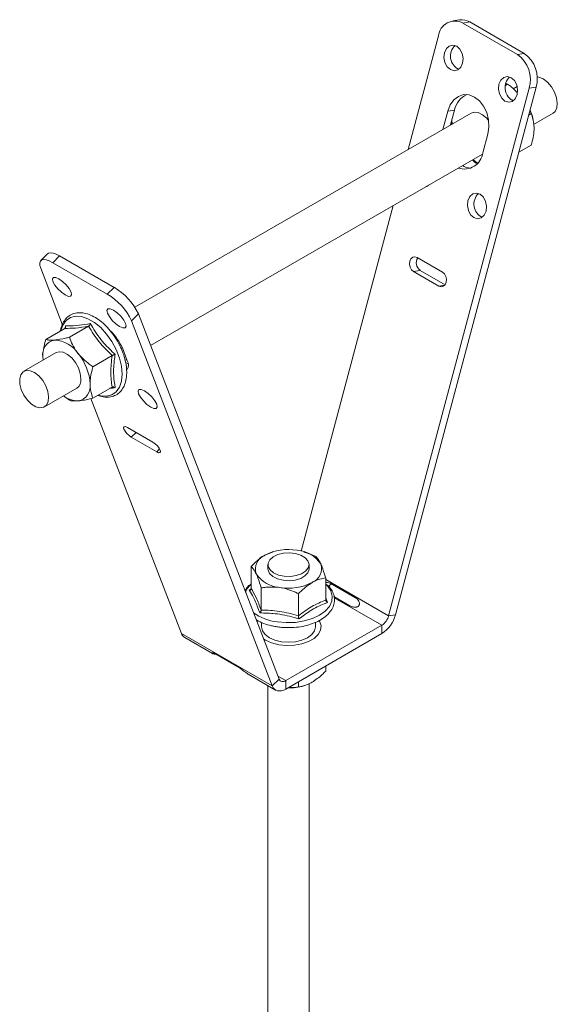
# Model space of a CAD drawing. Header units: millimetres. Extents: x 270 to 1162, y -141 to 1233.
# Tile 3 of 6: x 538 to 642, y 205 to 396. Entities that reach past the tile are written whole.
import ezdxf

# ---------------------------------------------------------------- set-up
doc = ezdxf.new("R2010")
doc.units = ezdxf.units.MM

msp = doc.modelspace()

# ---------------------------------------------------------------- linework, layer by layer
at = {"color": 7, "linetype": 'Continuous', "lineweight": 15}
for p, q in [((623.34, 396.35), (622.01, 396.14)), ((623.34, 396.35), (622.01, 396.14)), ((625.33, 395.94), (624, 395.73)), ((624, 395.73), (634.6, 389.61)), ((625.33, 395.94), (635.93, 389.82)), ((619.25, 393.24), (613.36, 371.13)), ((634.6, 389.61), (635.93, 389.82)), ((638.26, 383.24), (610.88, 280.58)), ((632.27, 383.56), (632.7, 383.81)), ((634.56, 383.37), (633.8, 382.94)), ((638.26, 383.24), (636.93, 383.03)), ((636.93, 383.03), (609.55, 280.37)), ((634.64, 382.27), (634.59, 382.32)), ((633.51, 380.75), (633.82, 380.61)), ((625.61, 378.2), (560.15, 340.42)), ((621.06, 378.59), (620.11, 375.03)), ((622.39, 378.8), (621.06, 378.59)), ((622.39, 378.8), (621.61, 375.9)), ((636.81, 377.81), (637.29, 378.09)), ((637.29, 378.09), (637.04, 378.68)), ((637.76, 375.98), (641.55, 378.17)), ((621.75, 376.42), (621.85, 376.04)), ((637.68, 376.92), (637.64, 377.09)), ((627.87, 370.47), (628.84, 374.1)), ((634.88, 370.57), (637.29, 371.96)), ((563.23, 332.95), (627.8, 370.23)), ((610.45, 360.21), (592.52, 292.98)), ((543.18, 350.82), (541.85, 349.49)), ((543.18, 350.82), (541.85, 349.49)), ((545.5, 350.42), (544.17, 349.09)), ((544.17, 349.09), (554.78, 342.97)), ((545.5, 350.42), (556.11, 344.29)), ((620.05, 347.26), (615.1, 350.11)), ((546.04, 337.1), (541.85, 347.99)), ((615.7, 347.6), (614.37, 347.39)), ((614.37, 347.39), (619.32, 344.54)), ((615.7, 347.6), (620.53, 344.81)), ((554.78, 342.97), (556.11, 344.29)), ((560.85, 339.11), (559.52, 337.79)), ((586.9, 266.74), (559.52, 337.79)), ((588.23, 268.06), (560.85, 339.11)), ((546.53, 336.31), (542.81, 334.16)), ((546.61, 336.38), (546.65, 336.81)), ((551.13, 336.72), (547.41, 334.57)), ((544.84, 331.58), (538.56, 327.95)), ((557.72, 332.49), (558.69, 329.98)), ((542.28, 330.1), (542.25, 330.77)), ((542.34, 330.14), (542.25, 330.77)), ((555.73, 331), (552, 328.85)), ((558.27, 330.09), (558.57, 330.27)), ((542.55, 321.02), (548.84, 324.65)), ((555.73, 324.87), (552, 322.72)), ((547.41, 322.31), (546.26, 323.16)), ((569.22, 276.94), (551.62, 322.64)), ((558.73, 317.02), (563.68, 314.16)), ((564.41, 312.28), (559.46, 315.13)), ((585.46, 292.17), (586.93, 292.73)), ((587.07, 292.85), (586.9, 292.8)), ((593.1, 292.83), (593.03, 292.85)), ((582.8, 285.68), (582.8, 289.98)), ((586.05, 290.33), (586.05, 289.51)), ((594.05, 289.51), (594.05, 290.33)), ((597.3, 283.44), (597.3, 287.74)), ((582.43, 285.33), (582.79, 285.61)), ((584.75, 281.5), (584.75, 285.8)), ((598.18, 286.7), (603.13, 283.84)), ((591.99, 280.38), (591.99, 284.67)), ((602.02, 282.3), (598.91, 284.1)), ((609.55, 280.37), (610.88, 280.58)), ((584.05, 279.44), (583.93, 279.22)), ((584.8, 279.1), (584.8, 278.24)), ((587.6, 278.27), (587.8, 278.23)), ((608.22, 278.53), (589.56, 267.75)), ((595.3, 278.24), (595.3, 279.09)), ((608.22, 276.9), (608.22, 278.53)), ((569.22, 276.94), (586.9, 266.74)), ((569.88, 276.13), (575.25, 273.03)), ((569.88, 276.13), (575.25, 273.03)), ((608.22, 276.9), (589.56, 266.12)), ((580.66, 270.15), (575.71, 273.01)), ((597.3, 270.59), (597.3, 269.61)), ((582.2, 269.02), (587.56, 265.92)), ((582.2, 269.02), (587.56, 265.92)), ((586.05, 266.79), (586.05, -103.33)), ((586.9, 266.74), (588.23, 268.06)), ((589.56, 267.75), (589.56, 266.12)), ((591.99, 267.53), (591.99, 266.55)), ((593.03, 266.74), (593.18, 266.79)), ((594.05, -103.33), (594.05, 267.16))]:
    msp.add_line(p, q, dxfattribs=at)
at = {"color": 8, "linetype": 'Continuous', "lineweight": 15}
for p, q in [((626.83, 368.44), (625.95, 369.17)), ((620.45, 344.71), (619.32, 344.54)), ((559.46, 315.13), (560.39, 316.06)), ((564.41, 312.28), (564.98, 312.85)), ((597.3, 287.44), (609.55, 280.37)), ((597.3, 283.9), (597.68, 282.97)), ((598.94, 283.89), (608.22, 278.53)), ((588, 268.65), (589.56, 267.75))]:
    msp.add_line(p, q, dxfattribs=at)
at = {"color": 7, "linetype": 'Continuous', "lineweight": 15, "flags": 128}
for points in [[(622.79, 391.2), (622.07, 391.41), (621.36, 391.25), (620.78, 390.74), (620.42, 389.95), (620.32, 389), (620.51, 388.05), (620.95, 387.23), (621.58, 386.66), (622.3, 386.44), (623.01, 386.6), (623.59, 387.12), (623.95, 387.91), (624.05, 388.85), (623.86, 389.81), (623.42, 390.63), (622.79, 391.2)], [(622.79, 391.2), (622.07, 391.41), (621.36, 391.25), (620.78, 390.74), (620.42, 389.95), (620.32, 389), (620.51, 388.05), (620.95, 387.23), (621.58, 386.66), (622.3, 386.44), (623.01, 386.6), (623.59, 387.12), (623.95, 387.91), (624.05, 388.85), (623.86, 389.81), (623.42, 390.63), (622.79, 391.2)], [(632.19, 380.54), (632.91, 380.32), (633.61, 380.48), (634.19, 381), (634.56, 381.79), (634.65, 382.73), (634.47, 383.69), (634.02, 384.51), (633.39, 385.07), (632.67, 385.29), (631.97, 385.13), (631.39, 384.62), (631.02, 383.83), (630.93, 382.88), (631.11, 381.93), (631.55, 381.1), (632.19, 380.54)], [(632.19, 380.54), (632.91, 380.32), (633.61, 380.48), (634.19, 381), (634.56, 381.79), (634.65, 382.73), (634.47, 383.69), (634.02, 384.51), (633.39, 385.07), (632.67, 385.29), (631.97, 385.13), (631.39, 384.62), (631.02, 383.83), (630.93, 382.88), (631.11, 381.93), (631.55, 381.1), (632.19, 380.54)], [(638.44, 385.28), (638.81, 385.21), (639.65, 384.84), (640.47, 384.19), (641.22, 383.3), (641.82, 382.27), (642.22, 381.18), (642.38, 380.14), (642.28, 379.22), (641.95, 378.52), (641.55, 378.17)], [(628.84, 374.1), (629.05, 375.47), (628.98, 376.9), (628.64, 378.29), (628.04, 379.54), (627.24, 380.58), (626.28, 381.33), (625.23, 381.74), (624.15, 381.79), (623.14, 381.46), (622.24, 380.78), (621.53, 379.81), (621.06, 378.59)], [(628.84, 374.1), (629.05, 375.47), (628.98, 376.9), (628.64, 378.29), (628.04, 379.54), (627.24, 380.58), (626.28, 381.33), (625.23, 381.74), (624.15, 381.79), (623.14, 381.46), (622.24, 380.78), (621.53, 379.81), (621.06, 378.59)], [(625.61, 378.2), (626.19, 378.38), (626.98, 378.29), (627.82, 377.87), (628.64, 377.18), (629, 376.78)], [(616.71, 363.83), (616.96, 363.93), (617.29, 364.16)], [(616.71, 363.83), (616.96, 363.93), (617.29, 364.16)], [(627.35, 362.4), (626.63, 362.62), (625.92, 362.46), (625.34, 361.94), (624.98, 361.15), (624.88, 360.21), (625.07, 359.25), (625.51, 358.43), (626.14, 357.87), (626.86, 357.65), (627.57, 357.81), (628.15, 358.32), (628.51, 359.11), (628.61, 360.06), (628.42, 361.02), (627.98, 361.84), (627.35, 362.4)], [(627.35, 362.4), (626.63, 362.62), (625.92, 362.46), (625.34, 361.94), (624.98, 361.15), (624.88, 360.21), (625.07, 359.25), (625.51, 358.43), (626.14, 357.87), (626.86, 357.65), (627.57, 357.81), (628.15, 358.32), (628.51, 359.11), (628.61, 360.06), (628.42, 361.02), (627.98, 361.84), (627.35, 362.4)], [(543.18, 350.82), (543.36, 350.94), (543.74, 351.02), (544.24, 350.96), (544.83, 350.75), (545.5, 350.42)], [(543.18, 350.82), (543.36, 350.94), (543.74, 351.02), (544.24, 350.96), (544.83, 350.75), (545.5, 350.42)], [(544.17, 349.09), (543.51, 349.43), (542.91, 349.63), (542.41, 349.7), (542.03, 349.62), (541.77, 349.39), (541.65, 349.04), (541.68, 348.57), (541.85, 347.99)], [(544.17, 349.09), (543.51, 349.43), (542.91, 349.63), (542.41, 349.7), (542.03, 349.62), (541.77, 349.39), (541.65, 349.04), (541.68, 348.57), (541.85, 347.99)], [(615.1, 350.11), (614.66, 350.24), (614.24, 350.15), (613.89, 349.84), (613.67, 349.37), (613.61, 348.8), (613.73, 348.22), (613.99, 347.73), (614.37, 347.39)], [(615.1, 350.11), (614.66, 350.24), (614.24, 350.15), (613.89, 349.84), (613.67, 349.37), (613.61, 348.8), (613.73, 348.22), (613.99, 347.73), (614.37, 347.39)], [(619.32, 344.54), (619.75, 344.4), (620.18, 344.5), (620.52, 344.81), (620.74, 345.28), (620.8, 345.85), (620.69, 346.42), (620.42, 346.92), (620.05, 347.26)], [(619.32, 344.54), (619.75, 344.4), (620.18, 344.5), (620.52, 344.81), (620.74, 345.28), (620.8, 345.85), (620.69, 346.42), (620.42, 346.92), (620.05, 347.26)], [(545.38, 345.95), (546.1, 345.44), (546.81, 344.77), (547.39, 344.04), (547.75, 343.36), (547.85, 342.84), (547.66, 342.55), (547.22, 342.54), (546.59, 342.81), (545.87, 343.32), (545.16, 344), (544.58, 344.73), (544.22, 345.4), (544.12, 345.93), (544.31, 346.21), (544.75, 346.22), (545.38, 345.95)], [(545.38, 345.95), (546.1, 345.44), (546.81, 344.77), (547.39, 344.04), (547.75, 343.36), (547.85, 342.84), (547.66, 342.55), (547.22, 342.54), (546.59, 342.81), (545.87, 343.32), (545.16, 344), (544.58, 344.73), (544.22, 345.4), (544.12, 345.93), (544.31, 346.21), (544.75, 346.22), (545.38, 345.95)], [(557.2, 336.69), (556.47, 337.2), (555.77, 337.87), (555.19, 338.6), (554.82, 339.28), (554.73, 339.8), (554.92, 340.09), (555.36, 340.1), (555.99, 339.83), (556.71, 339.32), (557.42, 338.65), (557.99, 337.92), (558.36, 337.24), (558.46, 336.72), (558.27, 336.43), (557.83, 336.42), (557.2, 336.69)], [(557.2, 336.69), (556.47, 337.2), (555.77, 337.87), (555.19, 338.6), (554.82, 339.28), (554.73, 339.8), (554.92, 340.09), (555.36, 340.1), (555.99, 339.83), (556.71, 339.32), (557.42, 338.65), (557.99, 337.92), (558.36, 337.24), (558.46, 336.72), (558.27, 336.43), (557.83, 336.42), (557.2, 336.69)], [(549.67, 326.48), (549.54, 327.52), (549.18, 328.61), (548.61, 329.65), (547.87, 330.56), (547.05, 331.25), (546.21, 331.66), (545.43, 331.76), (544.84, 331.58)], [(558.84, 329.5), (558.42, 329.63), (558.38, 329.64)], [(558.84, 329.5), (558.42, 329.63), (558.38, 329.64)], [(540.88, 321.05), (540.04, 321.57), (539.24, 322.35), (538.56, 323.32), (538.06, 324.39), (537.78, 325.47), (537.74, 326.46), (537.96, 327.28), (538.4, 327.85), (539.04, 328.12), (539.81, 328.07), (540.65, 327.69), (541.48, 327.04), (542.23, 326.16), (542.82, 325.12), (543.22, 324.04), (543.38, 322.99), (543.29, 322.07), (542.96, 321.37), (542.41, 320.95), (541.69, 320.84), (540.88, 321.05)], [(562.03, 324.14), (562.76, 323.63), (563.46, 322.96), (564.04, 322.23), (564.41, 321.55), (564.5, 321.03), (564.32, 320.74), (563.87, 320.73), (563.24, 321), (562.52, 321.51), (561.82, 322.18), (561.24, 322.91), (560.87, 323.59), (560.77, 324.11), (560.96, 324.4), (561.4, 324.41), (562.03, 324.14)], [(562.03, 324.14), (562.76, 323.63), (563.46, 322.96), (564.04, 322.23), (564.41, 321.55), (564.5, 321.03), (564.32, 320.74), (563.87, 320.73), (563.24, 321), (562.52, 321.51), (561.82, 322.18), (561.24, 322.91), (560.87, 323.59), (560.77, 324.11), (560.96, 324.4), (561.4, 324.41), (562.03, 324.14)], [(559.46, 315.13), (559.02, 315.44), (558.6, 315.84), (558.25, 316.28), (558.03, 316.69), (557.97, 317), (558.09, 317.17), (558.35, 317.18), (558.73, 317.02)], [(559.46, 315.13), (559.02, 315.44), (558.6, 315.84), (558.25, 316.28), (558.03, 316.69), (557.97, 317), (558.09, 317.17), (558.35, 317.18), (558.73, 317.02)], [(563.68, 314.16), (564.11, 313.85), (564.54, 313.45), (564.88, 313.01), (565.1, 312.6), (565.16, 312.29), (565.05, 312.12), (564.78, 312.11), (564.41, 312.28)], [(563.68, 314.16), (564.11, 313.85), (564.54, 313.45), (564.88, 313.01), (565.1, 312.6), (565.16, 312.29), (565.05, 312.12), (564.78, 312.11), (564.41, 312.28)], [(594.05, 290.37), (593.9, 289.69), (593.4, 289.06), (592.6, 288.55), (591.58, 288.2), (590.42, 288.03), (589.23, 288.07), (588.12, 288.31), (587.17, 288.73), (586.48, 289.29), (586.11, 289.94), (586.09, 290.63), (586.42, 291.29), (587.07, 291.87), (587.99, 292.31), (589.09, 292.57), (590.28, 292.63), (591.45, 292.49), (592.49, 292.16), (593.32, 291.66), (593.85, 291.05), (594.05, 290.37)], [(586.05, 289.51), (586.08, 289.25), (586.39, 288.59), (587.02, 288.01), (587.92, 287.56), (589.02, 287.28)], [(589.02, 287.28), (590.2, 287.2), (591.37, 287.33), (592.43, 287.65), (593.27, 288.14), (593.83, 288.75), (594.05, 289.43), (594.05, 289.51)], [(584.8, 278.24), (584.98, 277.46), (585.51, 276.73), (586.34, 276.1), (587.43, 275.62), (588.69, 275.32), (590.05, 275.21), (591.41, 275.32), (592.68, 275.62), (593.76, 276.1), (594.6, 276.73), (595.12, 277.46), (595.3, 278.24), (595.3, 278.24)], [(585.22, 275.86), (585.56, 275.65), (586.77, 275.11), (588.16, 274.74), (589.67, 274.59), (591.2, 274.64), (592.66, 274.9), (593.97, 275.36), (595.05, 275.98), (595.84, 276.74), (596.3, 277.58), (596.39, 278.47), (596.11, 279.33), (596.06, 279.43)], [(586.9, 266.74), (587.08, 266.38), (587.31, 266.1), (587.6, 265.9), (587.94, 265.77), (588.31, 265.74), (588.71, 265.78), (589.13, 265.91), (589.56, 266.12)], [(586.9, 266.74), (587.08, 266.38), (587.31, 266.1), (587.6, 265.9), (587.94, 265.77), (588.31, 265.74), (588.71, 265.78), (589.13, 265.91), (589.56, 266.12)], [(588.23, 268.06), (588.32, 267.89), (588.44, 267.74), (588.58, 267.64), (588.75, 267.58), (588.93, 267.56), (589.13, 267.58), (589.34, 267.65), (589.56, 267.75)], [(588.23, 268.06), (588.32, 267.89), (588.44, 267.74), (588.58, 267.64), (588.75, 267.58), (588.93, 267.56), (589.13, 267.58), (589.34, 267.65), (589.56, 267.75)]]:
    msp.add_lwpolyline(points, dxfattribs=at)
at = {"color": 8, "linetype": 'Continuous', "lineweight": 15, "flags": 128}
for points in [[(621.95, 376.09), (621.84, 376.65), (621.83, 376.72)], [(557.69, 327.4), (557.56, 328.93), (557.17, 330.54), (556.54, 332.17), (555.69, 333.74), (554.67, 335.19), (553.52, 336.45), (552.28, 337.46), (551.02, 338.19), (549.78, 338.6), (548.63, 338.68), (547.61, 338.41), (546.76, 337.81), (546.13, 336.91), (545.77, 335.86)], [(553.01, 323.31), (553.52, 323.18), (554.67, 323.11), (555.69, 323.37), (556.54, 323.97), (557.17, 324.87), (557.56, 326.03), (557.69, 327.4)], [(582.8, 286.57), (582.08, 285.73), (581.7, 285)], [(587.84, 279.2), (589.61, 279.04), (591.39, 279.09), (593.11, 279.36), (594.71, 279.82), (596.09, 280.47), (597.22, 281.27), (598.03, 282.19), (598.49, 283.19), (598.58, 284.22), (598.3, 285.24), (597.66, 286.2), (597.26, 286.61)]]:
    msp.add_lwpolyline(points, dxfattribs=at)
at = {"color": 7, "linetype": 'Continuous', "lineweight": 15}
for centre, radius, start, end in [((622.48, 392.86), 3.25, 62.1076, 173.3394), ((623.77, 393.37), 3, 58.7656, 98.1716), ((624.38, 389.27), 2.8, 132.5118, 245.332), ((631.14, 384.68), 6.02, 344.0809, 54.8846), ((632.47, 384.89), 6.02, 344.0807, 54.8849), ((635.04, 383.14), 2.84, 133.2986, 237.4785), ((626.5, 377.99), 4.2, 114.3939, 168.8476), ((627.87, 374.73), 10.05, 13.6087, 23.7855), ((624.28, 370.93), 3.62, 250.8573, 352.6769), ((625.77, 371.01), 3.55, 238.2728, 265.3704), ((628.94, 360.48), 2.8, 132.5119, 245.3319), ((616.71, 349.07), 1.78, 146.7985, 235.5223), ((549.98, 333.92), 12.05, 25.5522, 59.4319), ((548.65, 332.59), 12.05, 25.5521, 59.4321), ((547.32, 327.77), 11.42, 24.4013, 44.5281), ((545.07, 331.23), 2.86, 100.5459, 189.2529), ((544.19, 328.12), 5.93, 33.4354, 86.57), ((541.47, 325), 9.98, 2.6388, 39.7725), ((557.44, 329.15), 1.49, 326.2466, 33.4264), ((547.72, 326.26), 1.96, 304.8258, 6.4866), ((548.62, 325), 2.86, 280.5453, 9.2527), ((549.08, 326.67), 4.48, 231.3765, 270.8006), ((590.04, 283.3), 9.98, 80.2286, 117.3575), ((586.47, 289.49), 2.86, 110.7414, 199.4617), ((591.38, 287.21), 5.93, 33.4389, 86.5665), ((593.64, 289.53), 2.86, 290.7414, 19.4617), ((588.73, 291.81), 5.93, 213.4389, 266.5665), ((590.06, 295.72), 9.98, 260.2286, 297.3575), ((604.83, 282.15), 6.25, 302.8922, 345.4813), ((606.53, 281.16), 3.13, 302.8916, 345.4819), ((570.68, 277.45), 1.55, 199.2471, 238.7402), ((590.08, 276.94), 10.62, 269.1026, 286.1364)]:
    msp.add_arc(centre, radius, start, end, dxfattribs=at)
at = {"color": 8, "linetype": 'Continuous', "lineweight": 15}
msp.add_arc((589.01, 289.03), 9.9, 234.4349, 263.211, dxfattribs=at)
at = {"color": 7, "linetype": 'Continuous', "lineweight": 15}
for points, knots in [([(632.7, 383.81), (632.61, 383.85), (632.51, 383.89), (632.34, 383.89), (632.33, 383.89)], [0, 0, 0, 0, 0.956457, 1, 1, 1, 1]), ([(634.53, 382.25), (634.17, 382.62), (633.62, 383.19), (632.94, 383.64), (632.7, 383.81)], [0, 0, 0, 0, 0.631912, 1, 1, 1, 1]), ([(637.86, 375.35), (637.79, 376.12), (637.7, 377.12), (637.37, 377.91), (637.29, 378.09)], [0, 0, 0, 0, 0.769009, 1, 1, 1, 1]), ([(637.29, 371.96), (637.43, 372.47), (637.7, 373.49), (637.85, 374.63), (637.86, 375.22), (637.86, 375.35)], [0, 0, 0, 0, 0.4347981, 0.8798571, 1, 1, 1, 1]), ([(625.85, 369.11), (626.1, 368.85), (626.36, 368.58), (626.64, 368.4), (626.65, 368.39)], [0, 0, 0, 0, 0.957685, 1, 1, 1, 1]), ([(552.92, 323.25), (553.28, 323.14), (554.05, 322.89), (555.18, 322.88), (556.24, 323.16), (557.13, 323.74), (557.82, 324.57), (558.3, 325.6), (558.53, 326.68), (558.58, 327.66), (558.54, 328.71), (558.34, 329.98), (557.88, 331.53), (557.22, 333.07), (556.37, 334.54), (555.39, 335.88), (554.28, 337.07), (553.09, 338.05), (551.86, 338.78), (550.62, 339.25), (549.41, 339.41), (548.3, 339.25), (547.33, 338.78), (546.55, 338.06), (546.01, 337.09), (545.72, 336.33), (545.67, 335.85), (545.67, 335.81)], [0, 0, 0, 0, 0.038863, 0.082967, 0.125971, 0.167652, 0.20884, 0.250464, 0.293216, 0.321721, 0.345, 0.388968, 0.432878, 0.476707, 0.520498, 0.564312, 0.608195, 0.65222, 0.696445, 0.740871, 0.7852, 0.828736, 0.870907, 0.912182, 0.953491, 0.995766, 1, 1, 1, 1]), ([(546.65, 336.81), (546.8, 336.8), (547.58, 336.76), (549.09, 336.82), (550.74, 337.11), (551.48, 337.24)], [0, 0, 0, 0, 0.120965, 0.606828, 1, 1, 1, 1]), ([(551.48, 337.24), (551.48, 337.24), (551.47, 337.19), (551.43, 337.08), (551.34, 336.93), (551.24, 336.8), (551.17, 336.75), (551.13, 336.72)], [0, 0, 0, 0, 0.006809, 0.26758, 0.528628, 0.763822, 1, 1, 1, 1]), ([(551.48, 337.24), (551.64, 336.98), (552.4, 335.65), (553.9, 333.54), (555.57, 331.94), (556.32, 331.23)], [0, 0, 0, 0, 0.12096, 0.606824, 1, 1, 1, 1]), ([(546.65, 336.81), (546.65, 336.81), (546.67, 336.76), (546.69, 336.65), (546.69, 336.51), (546.64, 336.39), (546.57, 336.33), (546.53, 336.31)], [0, 0, 0, 0, 0.006897, 0.26761, 0.528633, 0.76383, 1, 1, 1, 1]), ([(551.13, 336.72), (550.26, 336.58), (548.48, 336.3), (547.19, 336.31), (546.53, 336.31)], [0, 0, 0, 0, 0.492171, 1, 1, 1, 1]), ([(555.73, 331), (554.85, 331.87), (553.08, 333.63), (551.79, 335.68), (551.13, 336.72)], [0, 0, 0, 0, 0.492173, 1, 1, 1, 1]), ([(542.25, 330.77), (542.25, 330.9), (542.26, 331.88), (542.5, 333.06), (542.79, 334.07), (542.81, 334.16)], [0, 0, 0, 0, 0.1279424, 0.9273614, 1, 1, 1, 1]), ([(542.81, 334.16), (543, 334.11), (543.38, 334.01), (544.02, 334), (544.45, 334.03), (544.54, 334.04)], [0, 0, 0, 0, 0.434788, 0.879846, 1, 1, 1, 1]), ([(544.54, 334.04), (545.22, 334.13), (546.1, 334.26), (547.16, 334.51), (547.41, 334.57)], [0, 0, 0, 0, 0.769005, 1, 1, 1, 1]), ([(547.41, 334.57), (547.59, 334.09), (547.97, 333.12), (548.61, 332.06), (549.05, 331.5), (549.14, 331.38)], [0, 0, 0, 0, 0.434791, 0.879852, 1, 1, 1, 1]), ([(549.14, 331.38), (549.82, 330.67), (550.7, 329.74), (551.76, 329.02), (552, 328.85)], [0, 0, 0, 0, 0.769005, 1, 1, 1, 1]), ([(555.73, 324.87), (555.61, 325.81), (555.36, 327.71), (555.6, 329.89), (555.73, 331)], [0, 0, 0, 0, 0.492172, 1, 1, 1, 1]), ([(555.73, 331), (555.77, 331.02), (555.85, 331.07), (556, 331.13), (556.16, 331.19), (556.27, 331.21), (556.32, 331.23), (556.32, 331.23)], [0, 0, 0, 0, 0.23617, 0.471367, 0.73239, 0.993103, 1, 1, 1, 1]), ([(556.32, 331.23), (556.28, 330.95), (556.07, 329.55), (555.93, 327.3), (556.2, 325.56), (556.32, 324.78)], [0, 0, 0, 0, 0.120967, 0.60683, 1, 1, 1, 1]), ([(551.44, 325.46), (551.44, 325.6), (551.46, 326.58), (551.69, 327.75), (551.98, 328.77), (552, 328.85)], [0, 0, 0, 0, 0.1279424, 0.9273614, 1, 1, 1, 1]), ([(552, 322.72), (551.92, 322.93), (551.59, 323.73), (551.5, 324.73), (551.44, 325.46)], [0, 0, 0, 0, 0.2639, 1, 1, 1, 1]), ([(555.73, 324.87), (555.77, 324.89), (555.85, 324.92), (556, 324.92), (556.16, 324.87), (556.27, 324.82), (556.32, 324.78), (556.32, 324.78)], [0, 0, 0, 0, 0.236166, 0.471367, 0.732427, 0.993144, 1, 1, 1, 1]), ([(549.14, 322.19), (548.6, 322.18), (547.91, 322.16), (547.5, 322.28), (547.41, 322.31)], [0, 0, 0, 0, 0.769009, 1, 1, 1, 1]), ([(552, 322.72), (551.55, 322.62), (550.62, 322.4), (549.69, 322.25), (549.24, 322.2), (549.14, 322.19)], [0, 0, 0, 0, 0.434791, 0.879853, 1, 1, 1, 1]), ([(582.8, 289.98), (583.17, 290.35), (583.93, 291.1), (584.83, 291.79), (585.35, 292.1), (585.46, 292.17)], [0, 0, 0, 0, 0.434794, 0.879848, 1, 1, 1, 1]), ([(593.07, 292.75), (593.76, 292.55), (594.54, 292.32), (595.28, 291.96), (595.36, 291.92)], [0, 0, 0, 0, 0.885698, 1, 1, 1, 1]), ([(595.36, 291.92), (595.5, 291.79), (595.77, 291.51), (596.1, 290.96), (596.29, 290.57), (596.33, 290.48)], [0, 0, 0, 0, 0.4347925, 0.8798534, 1, 1, 1, 1]), ([(583.77, 288.54), (583.52, 289.01), (583.18, 289.62), (582.87, 289.91), (582.8, 289.98)], [0, 0, 0, 0, 0.769006, 1, 1, 1, 1]), ([(596.33, 290.48), (596.59, 289.85), (596.92, 289.03), (597.23, 287.98), (597.3, 287.74)], [0, 0, 0, 0, 0.769006, 1, 1, 1, 1]), ([(584.75, 285.8), (584.61, 286.24), (584.33, 287.15), (584, 288.04), (583.81, 288.45), (583.77, 288.54)], [0, 0, 0, 0, 0.4347961, 0.8798541, 1, 1, 1, 1]), ([(597.3, 287.74), (596.93, 287.68), (596.18, 287.56), (595.27, 287.21), (594.76, 286.92), (594.65, 286.86)], [0, 0, 0, 0, 0.434794, 0.879848, 1, 1, 1, 1]), ([(582.47, 286.36), (582.39, 286.3), (582.01, 285.98), (581.78, 285.58), (581.6, 285.27)], [0, 0, 0, 0, 0.192693, 1, 1, 1, 1]), ([(582.8, 285.68), (582.8, 285.64), (582.79, 285.55), (582.7, 285.45), (582.58, 285.37), (582.48, 285.34), (582.43, 285.33), (582.43, 285.33)], [0, 0, 0, 0, 0.23618, 0.471387, 0.732413, 0.993138, 1, 1, 1, 1]), ([(582.8, 285.68), (583.12, 285.13), (583.77, 284.02), (584.42, 282.35), (584.75, 281.5)], [0, 0, 0, 0, 0.492171, 1, 1, 1, 1]), ([(584.75, 285.8), (585.05, 285.85), (586.21, 286.04), (587.45, 285.95), (588.37, 285.89)], [0, 0, 0, 0, 0.2638952, 1, 1, 1, 1]), ([(588.37, 285.89), (588.53, 285.86), (589.68, 285.66), (590.91, 285.2), (591.91, 284.71), (591.99, 284.67)], [0, 0, 0, 0, 0.127948, 0.927359, 1, 1, 1, 1]), ([(590.1, 278.07), (590.18, 278.07), (590.82, 278.04), (592.02, 278.17), (593.63, 278.46), (595.12, 278.96), (596.43, 279.61), (597.53, 280.41), (598.36, 281.34), (598.88, 282.37), (599.06, 283.44), (598.91, 284.49), (598.43, 285.47), (597.99, 286.11), (597.65, 286.38), (597.63, 286.39)], [0, 0, 0, 0, 0.013021, 0.103549, 0.194194, 0.285085, 0.37636, 0.468076, 0.559881, 0.650525, 0.73854, 0.824156, 0.909292, 0.99596, 1, 1, 1, 1]), ([(594.65, 286.86), (593.95, 286.37), (593.04, 285.74), (592.19, 284.87), (591.99, 284.67)], [0, 0, 0, 0, 0.769007, 1, 1, 1, 1]), ([(597.3, 286.87), (597.43, 286.87), (597.73, 286.89), (598.01, 286.77), (598.18, 286.7)], [0, 0, 0, 0, 0.41039, 1, 1, 1, 1]), ([(597.3, 286.87), (597.43, 286.87), (597.73, 286.89), (598.01, 286.77), (598.18, 286.7)], [0, 0, 0, 0, 0.41039, 1, 1, 1, 1]), ([(597.89, 286.1), (597.91, 286.12), (598.06, 286.32), (598.25, 286.46), (598.41, 286.58)], [0, 0, 0, 0, 0.133618, 1, 1, 1, 1]), ([(597.89, 286.1), (597.91, 286.12), (598.06, 286.32), (598.25, 286.46), (598.41, 286.58)], [0, 0, 0, 0, 0.133618, 1, 1, 1, 1]), ([(584.47, 280.93), (584.39, 281.15), (583.99, 282.26), (583.32, 283.9), (582.7, 284.89), (582.43, 285.33)], [0, 0, 0, 0, 0.120964, 0.606826, 1, 1, 1, 1]), ([(603.13, 283.84), (603.24, 283.76), (603.47, 283.61), (603.7, 283.31), (603.83, 283.02), (603.88, 282.79), (603.85, 282.55), (603.75, 282.36), (603.6, 282.2), (603.43, 282.09), (603.24, 282.03), (602.94, 282.01), (602.5, 282.09), (602.19, 282.23), (602.02, 282.3)], [0, 0, 0, 0, 0.128368, 0.247842, 0.32012, 0.38306, 0.44101, 0.499439, 0.550864, 0.599625, 0.64918, 0.702835, 0.831807, 1, 1, 1, 1]), ([(603.13, 283.84), (603.24, 283.76), (603.47, 283.61), (603.7, 283.31), (603.83, 283.02), (603.88, 282.79), (603.85, 282.55), (603.75, 282.36), (603.6, 282.2), (603.43, 282.09), (603.24, 282.03), (602.94, 282.01), (602.5, 282.09), (602.19, 282.23), (602.02, 282.3)], [0, 0, 0, 0, 0.128368, 0.247842, 0.32012, 0.38306, 0.44101, 0.499439, 0.550864, 0.599625, 0.64918, 0.702835, 0.831807, 1, 1, 1, 1]), ([(591.99, 280.38), (592.87, 281.02), (594.63, 282.32), (596.4, 283.06), (597.3, 283.44)], [0, 0, 0, 0, 0.49217, 1, 1, 1, 1]), ([(597.68, 282.97), (597.45, 282.89), (596.33, 282.48), (594.43, 281.54), (592.82, 280.3), (592.1, 279.75)], [0, 0, 0, 0, 0.120964, 0.606826, 1, 1, 1, 1]), ([(597.68, 282.97), (597.68, 282.97), (597.62, 283), (597.52, 283.06), (597.4, 283.18), (597.32, 283.31), (597.31, 283.4), (597.3, 283.44)], [0, 0, 0, 0, 0.006862, 0.267587, 0.528613, 0.76382, 1, 1, 1, 1]), ([(584.75, 281.5), (584.74, 281.45), (584.73, 281.36), (584.67, 281.21), (584.59, 281.06), (584.51, 280.97), (584.47, 280.93), (584.47, 280.93)], [0, 0, 0, 0, 0.23618, 0.471397, 0.732422, 0.993153, 1, 1, 1, 1]), ([(592.1, 279.75), (591.79, 279.84), (590.27, 280.31), (587.7, 280.87), (585.47, 280.91), (584.47, 280.93)], [0, 0, 0, 0, 0.120965, 0.606829, 1, 1, 1, 1]), ([(584.75, 281.5), (585.93, 281.45), (588.35, 281.36), (590.77, 280.71), (591.99, 280.38)], [0, 0, 0, 0, 0.492168, 1, 1, 1, 1]), ([(591.99, 280.38), (592, 280.33), (592, 280.24), (592.02, 280.07), (592.05, 279.9), (592.08, 279.8), (592.1, 279.75), (592.1, 279.75)], [0, 0, 0, 0, 0.23618, 0.471387, 0.732413, 0.993138, 1, 1, 1, 1]), ([(583.78, 279.6), (583.82, 279.57), (584.24, 279.28), (585.23, 278.88), (586.49, 278.47), (587.31, 278.32), (587.6, 278.27)], [0, 0, 0, 0, 0.044083, 0.421568, 0.799316, 1, 1, 1, 1]), ([(587.8, 278.23), (588.09, 278.19), (588.84, 278.08), (589.62, 278.07), (590.1, 278.07)], [0, 0, 0, 0, 0.381452, 1, 1, 1, 1]), ([(575.71, 273.01), (575.65, 273.04), (575.53, 273.1), (575.33, 273.17), (575.19, 273.18), (575.14, 273.13), (575.18, 273.06), (575.33, 272.99), (575.56, 272.91), (575.81, 272.88), (575.95, 272.86)], [0, 0, 0, 0, 0.079085, 0.157274, 0.324385, 0.443779, 0.564789, 0.692377, 0.830792, 1, 1, 1, 1]), ([(575.71, 273.01), (575.65, 273.04), (575.53, 273.1), (575.33, 273.17), (575.19, 273.18), (575.14, 273.13), (575.18, 273.06), (575.33, 272.99), (575.56, 272.91), (575.81, 272.88), (575.95, 272.86)], [0, 0, 0, 0, 0.079085, 0.157274, 0.324385, 0.443779, 0.564789, 0.692377, 0.830792, 1, 1, 1, 1]), ([(582.2, 269.02), (582.18, 269.03), (582.04, 269.09), (581.78, 269.31), (581.45, 269.56), (581.1, 269.84), (580.84, 270.02), (580.66, 270.15)], [0, 0, 0, 0, 0.034582, 0.353105, 0.504715, 0.659291, 1, 1, 1, 1]), ([(582.2, 269.02), (582.18, 269.03), (582.04, 269.09), (581.78, 269.31), (581.45, 269.56), (581.1, 269.84), (580.84, 270.02), (580.66, 270.15)], [0, 0, 0, 0, 0.034582, 0.353105, 0.504715, 0.659291, 1, 1, 1, 1]), ([(597.3, 269.61), (597.08, 269.38), (596.23, 268.52), (595.32, 267.89), (594.65, 267.43)], [0, 0, 0, 0, 0.263897, 1, 1, 1, 1]), ([(590.1, 266.44), (590.47, 266.42), (591.12, 266.38), (591.73, 266.5), (591.99, 266.55)], [0, 0, 0, 0, 0.561525, 1, 1, 1, 1]), ([(594.65, 267.43), (594.53, 267.36), (593.69, 266.89), (592.79, 266.65), (592.06, 266.55), (591.99, 266.55)], [0, 0, 0, 0, 0.1279441, 0.9273558, 1, 1, 1, 1])]:
    msp.add_open_spline(points, degree=3, knots=knots, dxfattribs=at)
at = {"color": 8, "linetype": 'Continuous', "lineweight": 15}
msp.add_open_spline([(556.32, 324.78), (556.08, 324.74), (555.72, 324.68), (555.42, 324.65), (555.31, 324.64)], degree=3, knots=[0, 0, 0, 0, 0.669513, 1, 1, 1, 1], dxfattribs=at)

doc.saveas('drawing.dxf')
